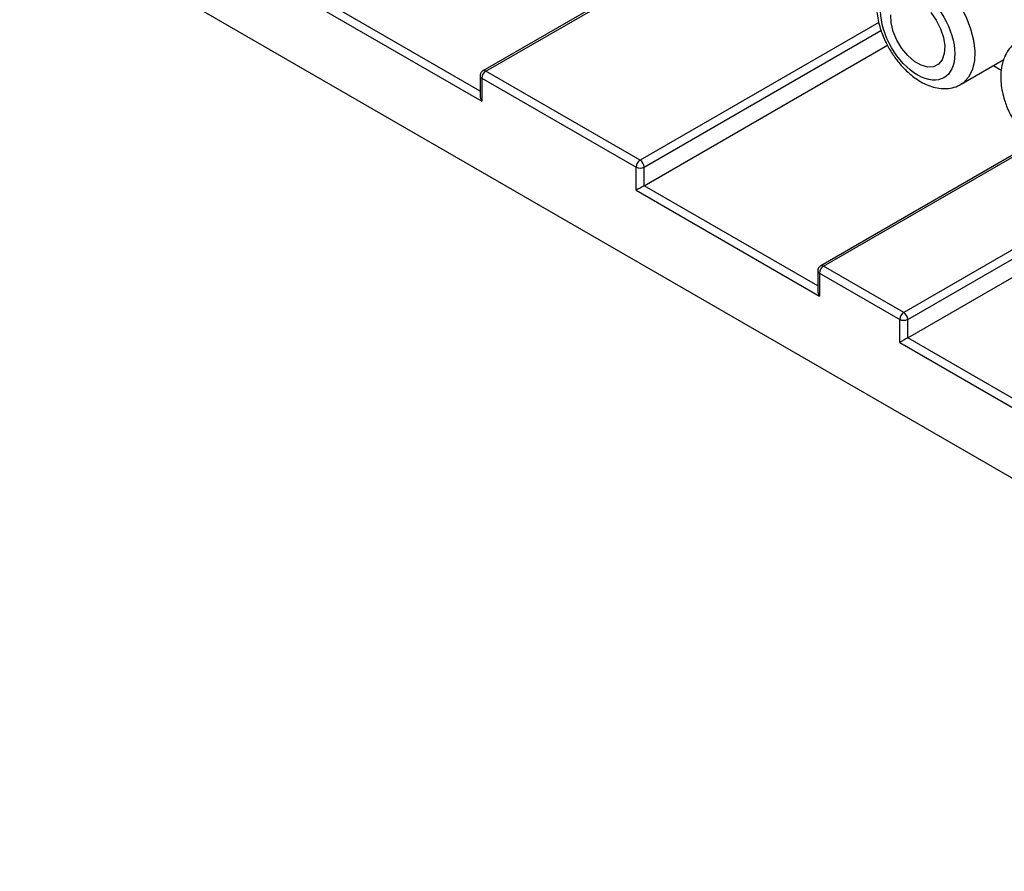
# Model space of a CAD drawing. Header units: millimetres. Extents: x 6 to 273, y 6 to 210.
# Tile 9 of 16: x 181 to 216, y 126 to 156. Entities that reach past the tile are written whole.
import ezdxf

# ---------------------------------------------------------------- set-up
doc = ezdxf.new("R2010")
doc.units = ezdxf.units.MM

msp = doc.modelspace()

# ---------------------------------------------------------------- linework, layer by layer
for p, q in [((180.893, 160.174), (239.936, 126.088)), ((204.957, 158.785), (197.233, 154.326)), ((197.333, 154.316), (205.199, 158.857)), ((188.6, 158.215), (197.192, 153.255)), ((197.133, 153.615), (188.883, 158.378)), ((211.195, 156.032), (202.778, 151.173)), ((202.919, 150.928), (211.275, 155.752)), ((202.919, 150.275), (211.501, 155.229)), ((214.1, 153.853), (215.604, 154.721)), ((202.778, 151.173), (197.333, 154.316)), ((215.239, 154.511), (215.52, 154.349)), ((197.133, 154.153), (197.133, 153.452)), ((197.192, 154.071), (197.192, 153.255)), ((197.192, 154.071), (202.636, 150.928)), ((216.605, 151.753), (209.148, 147.448)), ((209.248, 147.438), (216.65, 151.711)), ((202.636, 150.112), (202.636, 150.928)), ((202.919, 150.275), (202.919, 150.928)), ((220.132, 150.456), (212.076, 145.805)), ((202.636, 150.112), (209.106, 146.377)), ((209.048, 146.737), (202.919, 150.275)), ((212.218, 145.56), (220.253, 150.199)), ((212.218, 144.907), (220.549, 149.716)), ((209.048, 147.275), (209.048, 146.574)), ((212.076, 145.805), (209.248, 147.438)), ((209.106, 147.193), (209.106, 146.377)), ((209.106, 147.193), (211.935, 145.56)), ((211.935, 144.744), (211.935, 145.56)), ((212.218, 144.907), (212.218, 145.56)), ((218.346, 141.369), (212.218, 144.907)), ((211.935, 144.744), (218.405, 141.009))]:
    msp.add_line(p, q)
at = {"flags": 128}
for points in [[(212.925, 157.807), (213.239, 157.591), (213.542, 157.313), (213.823, 156.984), (214.071, 156.615), (214.278, 156.22), (214.436, 155.813), (214.54, 155.409), (214.585, 155.022), (214.57, 154.666), (214.495, 154.354), (214.364, 154.098), (214.181, 153.907), (214.118, 153.864)], [(213.031, 156.385), (213.225, 156.111), (213.377, 155.81), (213.479, 155.501), (213.524, 155.204), (213.509, 154.936), (213.435, 154.716), (213.307, 154.557), (213.132, 154.469), (212.923, 154.457), (212.691, 154.522), (212.452, 154.66), (212.22, 154.862), (212.01, 155.116), (211.836, 155.406), (211.707, 155.714), (211.634, 156.019), (211.618, 156.304)]]:
    msp.add_lwpolyline(points, dxfattribs=at)
for centre, radius, start, end in [((197.499, 154.057), 0.307, 122.6055, 177.3945), ((197.274, 154.235), 0.101, 54.3818, 114.314), ((197.231, 154.162), 0.0986, 184.9893, 246.3059), ((202.943, 150.914), 0.307, 122.6055, 177.3945), ((202.612, 150.914), 0.307, 2.6055, 57.3945), ((202.778, 151.201), 0.307, 242.6097, 297.3903), ((209.146, 147.283), 0.0986, 184.9893, 246.3059), ((209.413, 147.179), 0.307, 122.6055, 177.3945), ((209.189, 147.356), 0.101, 54.3818, 114.314), ((212.242, 145.546), 0.307, 122.6055, 177.3945), ((212.076, 145.833), 0.307, 242.6097, 297.3903), ((211.911, 145.546), 0.307, 2.6055, 57.3945)]:
    msp.add_arc(centre, radius, start, end)
for centre, major_axis, ratio, end_param in [((197.333, 153.337), (-0.141, 0.245), 0.577335, 1.570756), ((202.778, 150.193), (0.2, 0.115), 0.00007, 2.356154), ((209.248, 146.458), (-0.141, 0.245), 0.577335, 1.570756), ((212.076, 144.825), (0.2, 0.115), 0.00007, 2.356154)]:
    msp.add_ellipse(centre, major_axis=major_axis, ratio=ratio, start_param=0.785358, end_param=end_param)
for points, knots in [([(211.752, 157.918), (211.689, 157.879), (211.546, 157.792), (211.373, 157.588), (211.234, 157.334), (211.147, 157.044), (211.111, 156.734), (211.121, 156.421), (211.168, 156.116), (211.239, 155.847), (211.325, 155.602), (211.427, 155.36), (211.517, 155.195), (211.567, 155.104)], [0, 0, 0, 0, 0.080042, 0.179506, 0.282117, 0.38751, 0.492607, 0.593576, 0.686916, 0.775506, 0.840308, 0.912452, 1, 1, 1, 1]), ([(212.571, 154.174), (211.849, 154.591), (211.263, 155.606), (211.263, 157.273), (211.849, 157.612), (212.571, 157.195)], [0, 0, 0, 0, 0.5, 0.5, 1, 1, 1, 1]), ([(212.571, 157.195), (213.293, 156.778), (213.879, 155.763), (213.879, 154.095), (213.293, 153.757), (212.571, 154.174)], [0, 0, 0, 0, 0.5, 0.5, 1, 1, 1, 1]), ([(216.136, 155.387), (216.073, 155.348), (215.93, 155.261), (215.757, 155.058), (215.618, 154.803), (215.531, 154.513), (215.495, 154.203), (215.505, 153.89), (215.552, 153.585), (215.623, 153.316), (215.709, 153.071), (215.811, 152.83), (215.901, 152.664), (215.951, 152.574)], [0, 0, 0, 0, 0.080042, 0.179506, 0.282117, 0.38751, 0.492607, 0.593576, 0.686916, 0.775506, 0.840308, 0.912452, 1, 1, 1, 1]), ([(211.567, 155.104), (211.64, 154.985), (211.744, 154.818), (211.921, 154.592), (212.08, 154.412), (212.282, 154.221), (212.503, 154.048), (212.742, 153.901), (212.995, 153.787), (213.259, 153.715), (213.528, 153.69), (213.794, 153.724), (213.998, 153.787), (214.096, 153.857), (214.121, 153.875)], [0, 0, 0, 0, 0.117119, 0.164928, 0.2436482, 0.32444, 0.4103798, 0.499376, 0.590795, 0.6836863, 0.7773433, 0.8716488, 0.9678771, 1, 1, 1, 1]), ([(197.16, 154.253), (197.149, 154.229), (197.134, 154.197), (197.134, 154.162), (197.134, 154.153)], [0, 0, 0, 0, 0.740606, 1, 1, 1, 1]), ([(197.233, 154.326), (197.232, 154.326), (197.216, 154.319), (197.189, 154.295), (197.17, 154.267), (197.16, 154.253)], [0, 0, 0, 0, 0.02555, 0.504129, 1, 1, 1, 1]), ([(209.075, 147.375), (209.064, 147.351), (209.049, 147.319), (209.048, 147.284), (209.048, 147.275)], [0, 0, 0, 0, 0.740606, 1, 1, 1, 1]), ([(209.148, 147.448), (209.147, 147.447), (209.131, 147.441), (209.104, 147.416), (209.085, 147.389), (209.075, 147.375)], [0, 0, 0, 0, 0.02555, 0.504129, 1, 1, 1, 1])]:
    msp.add_open_spline(points, degree=3, knots=knots)

doc.saveas('drawing.dxf')
